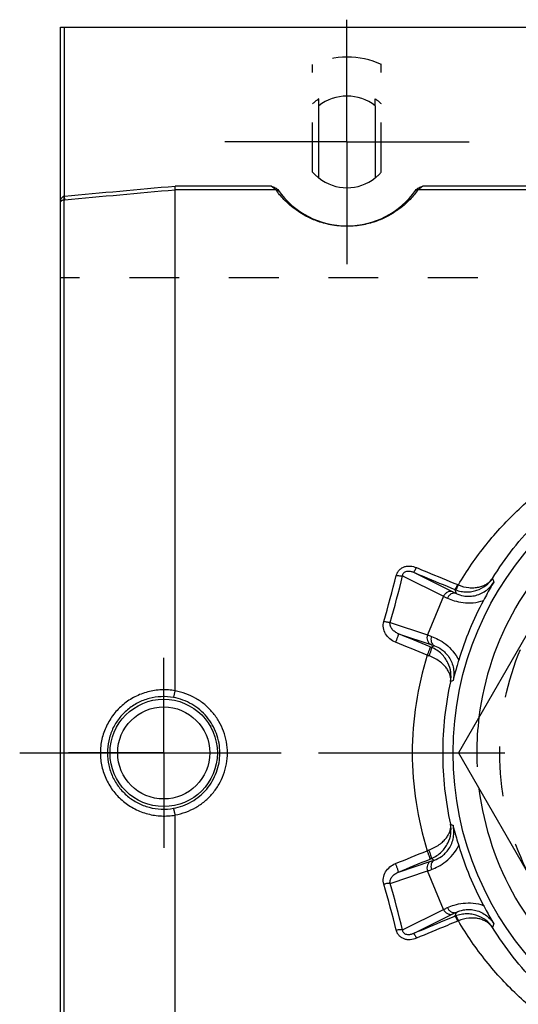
# Model space of a CAD drawing. Header units: millimetres. Extents: x 402 to 598, y 400 to 600.
# Tile 2 of 7: x 402 to 467, y 467 to 596. Entities that reach past the tile are written whole.
import ezdxf

# ---------------------------------------------------------------- set-up
doc = ezdxf.new("R2010")
doc.units = ezdxf.units.MM
doc.header["$LTSCALE"] = 65.185185
doc.linetypes.add('CENTER', pattern=[0.6, 0.375, -0.075, 0.075, -0.075])
doc.linetypes.add('HIDDEN', pattern=[0.2, 0.1, -0.1])
for name, color, linetype in [('ACHSEN_S', 7, 'CONTINUOUS'), ('FASEN', 7, 'CONTINUOUS'), ('FLAECHEN', 7, 'CONTINUOUS'), ('KOERPER', 7, 'CONTINUOUS'), ('KONST.EL_MIT_GEO', 7, 'CONTINUOUS')]:
    doc.layers.add(name, color=color, linetype=linetype)

msp = doc.modelspace()

# ---------------------------------------------------------------- linework, layer by layer
at = {"layer": 'ACHSEN_S', "color": 2, "linetype": 'CENTER'}
msp.add_line((402.14, 500), (597.86, 500), dxfattribs=at)
at = {"layer": 'FASEN', "color": 7, "linetype": 'Continuous'}
msp.add_circle((500, 500), 41.1, dxfattribs=at)
for start, end in [(127.0851, 172.9149), (187.0851, 232.9149)]:
    msp.add_arc((500, 500), 38, start, end, dxfattribs=at)
at = {"layer": 'FASEN', "color": 8, "linetype": 'HIDDEN'}
msp.add_arc((500, 500), 38, 172.9149, 187.0851, dxfattribs=at)
at = {"layer": 'FLAECHEN', "color": 8, "linetype": 'HIDDEN'}
msp.add_line((592.5, 562.21), (407.5, 562.21), dxfattribs=at)
at = {"layer": 'FLAECHEN', "color": 2, "linetype": 'CENTER'}
for q in [(421, 512.45), (408.55, 500), (421, 487.55), (433.45, 500)]:
    msp.add_line((421, 500), q, dxfattribs=at)
at = {"layer": 'KOERPER', "color": 8, "linetype": 'HIDDEN'}
for p, q in [((440.5, 576.03), (440.5, 590.14)), ((449.5, 576.03), (449.5, 590.14)), ((441.3, 584.72), (441.3, 585.62)), ((448.7, 584.72), (448.7, 585.62))]:
    msp.add_line(p, q, dxfattribs=at)
at = {"layer": 'KOERPER', "color": 7, "linetype": 'Continuous'}
for p, q in [((441.3, 575.28), (441.3, 584.72)), ((448.7, 584.72), (448.7, 575.28))]:
    msp.add_line(p, q, dxfattribs=at)
at = {"layer": 'KOERPER', "color": 8, "linetype": 'HIDDEN'}
for radius, start, end in [(6.73, 123.3633, 131.9786), (6.73, 48.0214, 56.6367), (6, 221.4096, 231.9269), (6, 308.0731, 318.5904)]:
    msp.add_arc((445, 580), radius, start, end, dxfattribs=at)
at = {"layer": 'KOERPER', "color": 7, "linetype": 'Continuous'}
for start, end in [(51.9269, 128.0731), (231.9269, 308.0731)]:
    msp.add_arc((445, 580), 6, start, end, dxfattribs=at)
at = {"layer": 'KONST.EL_MIT_GEO', "color": 2, "linetype": 'CENTER'}
for q in [(445, 596), (429, 580), (445, 564), (461, 580)]:
    msp.add_line((445, 580), q, dxfattribs=at)
at = {"layer": 'KONST.EL_MIT_GEO', "color": 7, "linetype": 'Continuous'}
for p, q in [((407.5, 405), (407.5, 595)), ((407.5, 595), (592.5, 595)), ((408, 572.91), (408, 595)), ((435.06, 574.22), (422.48, 574.22)), ((422.5, 508.14), (422.5, 573.74)), ((435.68, 573.74), (422.5, 573.74)), ((545.68, 573.74), (454.32, 573.74)), ((545.06, 574.22), (454.94, 574.22)), ((407.96, 427.58), (407.96, 572.42)), ((408.04, 572.43), (408, 572.91)), ((479.79, 535), (459.59, 500)), ((453.7, 523.66), (458.86, 521.08)), ((452.29, 523.18), (457.65, 520.5)), ((457.65, 520.5), (455.55, 515.45)), ((450.64, 517.09), (455.55, 515.45)), ((451.74, 515.6), (456, 514.18)), ((459.59, 500), (479.79, 465)), ((422.5, 426.26), (422.5, 491.86)), ((451.74, 484.4), (456, 485.82)), ((450.64, 482.91), (455.55, 484.55)), ((457.65, 479.5), (455.55, 484.55)), ((452.29, 476.82), (457.65, 479.5)), ((453.7, 476.34), (458.86, 478.92))]:
    msp.add_line(p, q, dxfattribs=at)
at = {"layer": 'KONST.EL_MIT_GEO', "color": 8, "linetype": 'HIDDEN'}
msp.add_circle((500, 500), 35, dxfattribs=at)
at = {"layer": 'KONST.EL_MIT_GEO', "color": 7, "linetype": 'Continuous'}
for radius in [7.03, 6.03]:
    msp.add_circle((421, 500), radius, dxfattribs=at)
at = {"layer": 'KONST.EL_MIT_GEO', "color": 8, "linetype": 'HIDDEN'}
msp.add_arc((445, 580), 11.1, 66.0734, 113.9266, dxfattribs=at)
at = {"layer": 'KONST.EL_MIT_GEO', "color": 7, "linetype": 'Continuous'}
for centre, radius, start, end in [((407.84, 573.81), 0.92, 277.5605, 280.3082), ((407.72, 576.01), 3.6, 273.8009, 275.1922), ((445, 580), 11, 215.2982, 324.7018), ((311.68, 558.14), 144.07, 343.4912, 345.9731), ((309.12, 558.49), 147.46, 343.6929, 346.1473), ((579.83, 565.08), 123.24, 200.0428, 200.2802), ((460.66, 525.07), 3.99, 247.3402, 249.1225), ((596.72, 564.76), 144.27, 197.4929, 197.7077), ((460.65, 524.81), 3.01, 247.5322, 249.3005), ((499.9, 500.04), 42.04, 151.712, 163.288), ((488.37, 592.81), 85.34, 247.6291, 247.7512), ((522.52, 385.98), 144.1, 117.2919, 117.4669), ((496.51, 499.99), 42.96, 162.643, 179.9874), ((475.31, 565.07), 55.89, 249.249, 249.4968), ((500.94, 500), 43.4, 167.591, 180.0008), ((510.32, 397.75), 123, 114.7184, 114.888), ((422.42, 508.14), 0.0849, 349.5372, 0.0389), ((496.51, 500.01), 42.96, 180.0126, 197.357), ((500.94, 500), 43.4, 179.9992, 192.4091), ((422.42, 491.86), 0.0849, 359.9636, 10.4653), ((510.32, 602.25), 123, 245.1119, 245.2815), ((499.9, 499.96), 42.04, 196.712, 208.288), ((475.31, 434.93), 55.89, 110.5032, 110.751), ((488.37, 407.19), 85.34, 112.2488, 112.3709), ((522.52, 614.02), 144.1, 242.5331, 242.7081), ((314.05, 442.5), 141.62, 14.0054, 16.5303), ((311.52, 442.16), 144.97, 13.8316, 16.3281), ((596.72, 435.24), 144.27, 162.2926, 162.5074), ((460.66, 474.93), 3.99, 110.8775, 112.6598), ((460.65, 475.19), 3.01, 110.6995, 112.4679), ((579.83, 434.92), 123.24, 159.7197, 159.9572)]:
    msp.add_arc(centre, radius, start, end, dxfattribs=at)
for points in [[(408, 572.91), (412.83, 573.34), (417.65, 573.78), (422.48, 574.22)], [(408.04, 572.43), (412.86, 572.86), (417.68, 573.3), (422.5, 573.74)], [(455.5, 512.81), (454.12, 513.37), (452.74, 513.93), (451.35, 514.49)], [(455.89, 513.9), (454.5, 514.47), (453.12, 515.03), (451.74, 515.6)], [(451.35, 485.51), (452.74, 486.07), (454.12, 486.63), (455.5, 487.19)], [(451.74, 484.4), (453.12, 484.97), (454.5, 485.53), (455.89, 486.1)]]:
    msp.add_open_spline(points, degree=3, dxfattribs=at)
for points, knots in [([(422.5, 573.74), (422.5, 573.75), (422.5, 573.77), (422.5, 573.83), (422.49, 573.93), (422.49, 574.07), (422.48, 574.17), (422.48, 574.22)], [0, 0, 0, 0, 0.057971, 0.140816, 0.371764, 0.668536, 1, 1, 1, 1]), ([(435.06, 574.22), (435.15, 574.19), (435.32, 574.11), (435.67, 573.96), (435.91, 573.8), (436.02, 573.64)], [0, 0, 0, 0, 0.25118, 0.502316, 1, 1, 1, 1]), ([(435.68, 573.74), (435.64, 573.77), (435.43, 573.92), (435.22, 574.08), (435.06, 574.22)], [0, 0, 0, 0, 0.186758, 1, 1, 1, 1]), ([(435.68, 573.74), (435.76, 573.74), (435.92, 573.71), (436.04, 573.61), (436.09, 573.55)], [0, 0, 0, 0, 0.505433, 1, 1, 1, 1]), ([(454.32, 573.74), (454, 573.29), (453.18, 572.31), (451.86, 571.18), (450.4, 570.27), (448.91, 569.59), (447.08, 569.08), (445, 568.88), (442.92, 569.08), (441.09, 569.59), (439.6, 570.27), (438.14, 571.18), (436.82, 572.31), (436, 573.29), (435.68, 573.74)], [0, 0, 0, 0, 0.075611, 0.175737, 0.238547, 0.312784, 0.400641, 0.5, 0.599359, 0.687216, 0.761453, 0.824263, 0.924389, 1, 1, 1, 1]), ([(454.32, 573.74), (454.24, 573.74), (454.08, 573.71), (453.96, 573.61), (453.91, 573.55)], [0, 0, 0, 0, 0.505433, 1, 1, 1, 1]), ([(453.98, 573.64), (454.09, 573.8), (454.33, 573.96), (454.68, 574.11), (454.85, 574.19), (454.94, 574.22)], [0, 0, 0, 0, 0.497684, 0.74882, 1, 1, 1, 1]), ([(454.94, 574.22), (454.89, 574.17), (454.68, 574), (454.47, 573.85), (454.32, 573.74)], [0, 0, 0, 0, 0.286403, 1, 1, 1, 1]), ([(407.5, 572.14), (407.5, 572.22), (407.51, 572.37), (407.57, 572.55), (407.65, 572.69), (407.73, 572.79), (407.83, 572.86), (407.91, 572.89), (407.96, 572.9)], [0, 0, 0, 0, 0.238278, 0.479376, 0.602841, 0.729644, 0.861631, 1, 1, 1, 1]), ([(407.5, 572.14), (407.5, 572.17), (407.52, 572.23), (407.6, 572.32), (407.75, 572.39), (407.88, 572.42), (407.96, 572.42)], [0, 0, 0, 0, 0.149528, 0.335896, 0.601664, 1, 1, 1, 1]), ([(407.96, 572.42), (407.96, 572.44), (407.97, 572.5), (407.97, 572.61), (407.97, 572.75), (407.96, 572.85), (407.96, 572.9)], [0, 0, 0, 0, 0.143561, 0.374564, 0.670083, 1, 1, 1, 1]), ([(459.59, 521.99), (460.67, 523.83), (463.1, 527.35), (467.45, 532.03), (472.39, 536.07), (476.03, 538.29), (477.92, 539.27)], [0, 0, 0, 0, 0.25126, 0.500639, 0.749657, 1, 1, 1, 1]), ([(464.05, 522.85), (464.89, 524.19), (466.71, 526.79), (469.84, 530.35), (473.33, 533.54), (475.88, 535.39), (477.2, 536.24)], [0, 0, 0, 0, 0.251546, 0.501262, 0.750304, 1, 1, 1, 1]), ([(451.46, 523.22), (451.49, 523.35), (451.58, 523.6), (451.81, 523.93), (452.11, 524.19), (452.48, 524.37), (452.88, 524.47), (453.43, 524.48), (453.83, 524.37), (454.09, 524.27)], [0, 0, 0, 0, 0.121615, 0.244199, 0.368241, 0.493792, 0.620413, 0.747458, 1, 1, 1, 1]), ([(452.29, 523.18), (452.29, 523.25), (452.32, 523.39), (452.43, 523.58), (452.62, 523.73), (452.84, 523.8), (453.07, 523.82), (453.36, 523.79), (453.57, 523.72), (453.7, 523.66)], [0, 0, 0, 0, 0.115483, 0.237421, 0.367053, 0.499766, 0.63024, 0.75692, 1, 1, 1, 1]), ([(453.7, 523.66), (453.71, 523.66), (453.73, 523.67), (453.77, 523.71), (453.81, 523.76), (453.88, 523.86), (453.97, 524.03), (454.05, 524.18), (454.09, 524.27)], [0, 0, 0, 0, 0.036198, 0.098345, 0.189116, 0.307546, 0.617219, 1, 1, 1, 1]), ([(453.7, 523.66), (454.15, 523.47), (455.96, 522.72), (457.76, 521.96), (459.12, 521.39)], [0, 0, 0, 0, 0.249848, 1, 1, 1, 1]), ([(454.09, 524.27), (454.54, 524.08), (456.34, 523.33), (458.15, 522.59), (459.5, 522.03)], [0, 0, 0, 0, 0.249852, 1, 1, 1, 1]), ([(452.29, 523.18), (452.24, 523.17), (452.12, 523.15), (451.84, 523.15), (451.61, 523.19), (451.46, 523.22)], [0, 0, 0, 0, 0.188028, 0.425861, 1, 1, 1, 1]), ([(459.23, 521.35), (459.46, 521.26), (459.93, 521.13), (460.65, 521.06), (461.36, 521.11), (462.23, 521.33), (463.22, 521.85), (463.82, 522.49), (464.05, 522.85)], [0, 0, 0, 0, 0.135122, 0.267864, 0.397416, 0.523528, 0.765732, 1, 1, 1, 1]), ([(459.28, 520.88), (459.59, 520.73), (460.14, 520.55), (460.96, 520.48), (461.7, 520.56), (462.45, 520.79), (463.15, 521.19), (463.76, 521.71), (464.09, 522.14), (464.23, 522.37)], [0, 0, 0, 0, 0.182509, 0.301831, 0.435096, 0.575248, 0.716959, 0.85849, 1, 1, 1, 1]), ([(459.59, 521.99), (460.03, 521.81), (460.71, 521.63), (461.62, 521.61), (462.24, 521.69), (462.81, 521.86), (463.31, 522.11), (463.73, 522.44), (463.96, 522.7), (464.05, 522.85)], [0, 0, 0, 0, 0.29117, 0.42701, 0.554702, 0.674495, 0.787445, 0.895235, 1, 1, 1, 1]), ([(464.23, 522.37), (464.12, 522.18), (463.65, 521.39), (463.21, 520.58), (462.88, 519.97)], [0, 0, 0, 0, 0.235954, 1, 1, 1, 1]), ([(458.86, 521.08), (458.75, 521.12), (458.57, 521.15), (458.33, 521.12), (458.1, 521.03), (457.84, 520.84), (457.7, 520.62), (457.65, 520.5)], [0, 0, 0, 0, 0.237015, 0.359043, 0.483603, 0.738871, 1, 1, 1, 1]), ([(459.28, 520.88), (459.23, 520.9), (459.13, 520.92), (458.91, 520.92), (458.63, 520.83), (458.34, 520.59), (458.21, 520.38), (458.16, 520.26)], [0, 0, 0, 0, 0.111446, 0.225645, 0.466514, 0.727227, 1, 1, 1, 1]), ([(458.86, 521.08), (458.89, 521.07), (459.03, 521), (459.17, 520.93), (459.28, 520.88)], [0, 0, 0, 0, 0.221755, 1, 1, 1, 1]), ([(459.12, 521.39), (459.13, 521.39), (459.15, 521.41), (459.18, 521.44), (459.22, 521.49), (459.27, 521.57), (459.32, 521.66), (459.4, 521.82), (459.46, 521.94), (459.5, 522.03)], [0, 0, 0, 0, 0.034119, 0.095576, 0.186444, 0.305432, 0.449979, 0.616695, 1, 1, 1, 1]), ([(459.23, 521.35), (459.24, 521.35), (459.26, 521.36), (459.29, 521.4), (459.33, 521.45), (459.37, 521.53), (459.42, 521.62), (459.5, 521.78), (459.55, 521.91), (459.59, 521.99)], [0, 0, 0, 0, 0.03307, 0.094134, 0.184895, 0.303948, 0.448691, 0.61572, 1, 1, 1, 1]), ([(457.65, 520.5), (457.68, 520.48), (457.85, 520.4), (458.02, 520.32), (458.16, 520.26)], [0, 0, 0, 0, 0.221716, 1, 1, 1, 1]), ([(458.16, 520.26), (458.45, 520.13), (459.11, 519.88), (460.24, 519.64), (461.55, 519.62), (462.44, 519.81), (462.88, 519.97)], [0, 0, 0, 0, 0.197887, 0.440253, 0.713149, 1, 1, 1, 1]), ([(451.35, 514.49), (451.09, 514.6), (450.59, 514.9), (450.03, 515.55), (449.76, 516.23), (449.73, 516.79), (449.77, 517.07), (449.81, 517.2)], [0, 0, 0, 0, 0.252498, 0.503253, 0.751756, 0.875942, 1, 1, 1, 1]), ([(450.64, 517.09), (450.59, 517.08), (450.48, 517.08), (450.28, 517.1), (450.05, 517.14), (449.9, 517.18), (449.81, 517.2)], [0, 0, 0, 0, 0.181614, 0.418581, 0.69719, 1, 1, 1, 1]), ([(451.74, 515.6), (451.58, 515.67), (451.29, 515.83), (450.98, 516.11), (450.79, 516.37), (450.69, 516.59), (450.63, 516.84), (450.63, 517), (450.64, 517.09)], [0, 0, 0, 0, 0.253542, 0.502243, 0.625725, 0.749073, 0.873241, 1, 1, 1, 1]), ([(451.74, 515.6), (451.74, 515.6), (451.74, 515.59), (451.74, 515.57), (451.73, 515.53), (451.72, 515.49), (451.71, 515.44), (451.69, 515.36), (451.64, 515.23), (451.58, 515.06), (451.51, 514.88), (451.44, 514.69), (451.38, 514.56), (451.35, 514.49)], [0, 0, 0, 0, 0.010368, 0.029109, 0.0568, 0.09334, 0.1384, 0.191512, 0.319475, 0.471533, 0.640826, 0.819684, 1, 1, 1, 1]), ([(455.55, 515.45), (455.51, 515.33), (455.45, 515.08), (455.5, 514.76), (455.61, 514.53), (455.75, 514.34), (455.89, 514.23), (456, 514.18)], [0, 0, 0, 0, 0.261129, 0.516397, 0.640957, 0.762985, 1, 1, 1, 1]), ([(455.55, 515.45), (455.59, 515.44), (455.77, 515.38), (455.95, 515.31), (456.08, 515.26)], [0, 0, 0, 0, 0.221716, 1, 1, 1, 1]), ([(456.08, 515.26), (456.04, 515.14), (455.98, 514.89), (456.02, 514.53), (456.15, 514.26), (456.31, 514.11), (456.4, 514.05), (456.45, 514.03)], [0, 0, 0, 0, 0.272773, 0.533486, 0.774355, 0.888554, 1, 1, 1, 1]), ([(456.08, 515.26), (456.38, 515.15), (457.03, 514.86), (458, 514.22), (458.93, 513.32), (459.43, 512.55), (459.63, 512.13)], [0, 0, 0, 0, 0.197887, 0.440253, 0.713149, 1, 1, 1, 1]), ([(455.89, 513.9), (455.89, 513.89), (455.89, 513.88), (455.89, 513.86), (455.88, 513.83), (455.87, 513.79), (455.86, 513.74), (455.83, 513.66), (455.79, 513.53), (455.73, 513.37), (455.66, 513.19), (455.59, 513), (455.53, 512.87), (455.5, 512.81)], [0, 0, 0, 0, 0.009905, 0.02835, 0.055786, 0.092079, 0.136896, 0.189773, 0.317345, 0.469221, 0.638701, 0.818278, 1, 1, 1, 1]), ([(456.06, 513.83), (456.06, 513.82), (456.07, 513.81), (456.07, 513.77), (456.06, 513.7), (456.04, 513.59), (456, 513.45), (455.95, 513.29), (455.86, 513.04), (455.79, 512.85), (455.73, 512.72)], [0, 0, 0, 0, 0.013712, 0.034241, 0.099677, 0.197478, 0.324194, 0.474606, 0.642292, 1, 1, 1, 1]), ([(456, 514.18), (456.03, 514.17), (456.18, 514.12), (456.33, 514.07), (456.45, 514.03)], [0, 0, 0, 0, 0.221755, 1, 1, 1, 1]), ([(458.56, 509.33), (458.64, 509.73), (458.66, 510.59), (458.34, 511.64), (457.87, 512.42), (457.38, 512.99), (456.78, 513.47), (456.31, 513.72), (456.06, 513.83)], [0, 0, 0, 0, 0.221609, 0.455629, 0.581284, 0.714025, 0.854092, 1, 1, 1, 1]), ([(456.45, 514.03), (456.77, 513.92), (457.28, 513.65), (457.91, 513.12), (458.38, 512.55), (458.75, 511.85), (458.96, 511.07), (459.02, 510.27), (458.95, 509.74), (458.89, 509.48)], [0, 0, 0, 0, 0.182509, 0.301831, 0.435096, 0.575248, 0.716959, 0.858491, 1, 1, 1, 1]), ([(458.56, 509.33), (458.58, 509.47), (458.6, 509.76), (458.51, 510.21), (458.32, 510.67), (458.02, 511.13), (457.61, 511.59), (456.88, 512.19), (456.21, 512.54), (455.73, 512.72)], [0, 0, 0, 0, 0.090208, 0.185014, 0.288005, 0.402251, 0.530188, 0.673279, 1, 1, 1, 1]), ([(459.63, 512.13), (459.56, 511.9), (459.3, 511.02), (459.05, 510.13), (458.89, 509.48)], [0, 0, 0, 0, 0.267612, 1, 1, 1, 1]), ([(422.5, 508.14), (421.91, 508.24), (420.7, 508.32), (418.9, 508.05), (417.2, 507.4), (415.67, 506.4), (414.4, 505.09), (413.44, 503.54), (412.84, 501.81), (412.71, 500.6), (412.71, 500)], [0, 0, 0, 0, 0.124582, 0.249405, 0.374407, 0.499503, 0.624629, 0.749755, 0.874878, 1, 1, 1, 1]), ([(422.28, 507.25), (422.29, 507.25), (422.29, 507.26), (422.3, 507.28), (422.31, 507.3), (422.32, 507.34), (422.34, 507.41), (422.37, 507.52), (422.4, 507.65), (422.43, 507.79), (422.47, 507.95), (422.49, 508.07), (422.5, 508.12)], [0, 0, 0, 0, 0.010002, 0.027779, 0.053849, 0.088194, 0.18082, 0.303022, 0.451028, 0.620186, 0.805136, 1, 1, 1, 1]), ([(429.35, 500), (429.35, 500.48), (429.26, 501.44), (428.89, 502.84), (428.27, 504.15), (427.43, 505.33), (426.4, 506.35), (425.22, 507.18), (423.9, 507.79), (422.97, 508.04), (422.5, 508.12)], [0, 0, 0, 0, 0.125089, 0.25014, 0.375133, 0.500075, 0.624998, 0.749943, 0.874941, 1, 1, 1, 1]), ([(422.28, 507.25), (421.76, 507.35), (420.68, 507.42), (419.08, 507.18), (417.57, 506.6), (416.22, 505.7), (415.1, 504.53), (414.26, 503.15), (413.74, 501.61), (413.62, 500.54), (413.62, 500)], [0, 0, 0, 0, 0.124445, 0.249206, 0.374204, 0.499328, 0.624493, 0.749662, 0.87483, 1, 1, 1, 1]), ([(428.35, 500), (428.35, 500.43), (428.28, 501.29), (427.94, 502.53), (427.4, 503.7), (426.66, 504.75), (425.75, 505.67), (424.7, 506.41), (423.53, 506.95), (422.7, 507.18), (422.28, 507.25)], [0, 0, 0, 0, 0.125123, 0.250195, 0.37519, 0.500116, 0.625014, 0.749938, 0.87493, 1, 1, 1, 1]), ([(412.71, 500), (412.71, 499.4), (412.84, 498.19), (413.44, 496.46), (414.4, 494.91), (415.67, 493.6), (417.2, 492.6), (418.9, 491.95), (420.7, 491.68), (421.91, 491.76), (422.5, 491.86)], [0, 0, 0, 0, 0.125122, 0.250245, 0.375371, 0.500497, 0.625593, 0.750595, 0.875418, 1, 1, 1, 1]), ([(413.62, 500), (413.62, 499.46), (413.74, 498.39), (414.26, 496.85), (415.1, 495.47), (416.22, 494.3), (417.57, 493.4), (419.08, 492.82), (420.68, 492.58), (421.76, 492.65), (422.28, 492.75)], [0, 0, 0, 0, 0.12517, 0.250338, 0.375507, 0.500672, 0.625796, 0.750794, 0.875555, 1, 1, 1, 1]), ([(422.28, 492.75), (422.7, 492.82), (423.53, 493.05), (424.7, 493.59), (425.75, 494.33), (426.66, 495.25), (427.4, 496.3), (427.94, 497.47), (428.28, 498.71), (428.35, 499.57), (428.35, 500)], [0, 0, 0, 0, 0.12507, 0.250062, 0.374986, 0.499884, 0.62481, 0.749805, 0.874877, 1, 1, 1, 1]), ([(422.5, 491.88), (422.97, 491.96), (423.9, 492.21), (425.22, 492.82), (426.4, 493.65), (427.43, 494.67), (428.27, 495.85), (428.89, 497.16), (429.26, 498.56), (429.35, 499.52), (429.35, 500)], [0, 0, 0, 0, 0.125059, 0.250057, 0.375002, 0.499925, 0.624867, 0.74986, 0.874911, 1, 1, 1, 1]), ([(422.5, 491.88), (422.49, 491.93), (422.47, 492.05), (422.43, 492.21), (422.4, 492.35), (422.37, 492.48), (422.34, 492.59), (422.32, 492.66), (422.31, 492.7), (422.3, 492.72), (422.29, 492.74), (422.29, 492.75), (422.28, 492.75)], [0, 0, 0, 0, 0.194864, 0.379814, 0.548973, 0.696979, 0.819181, 0.911807, 0.946151, 0.972222, 0.99, 1, 1, 1, 1]), ([(455.73, 487.28), (456.21, 487.46), (456.88, 487.81), (457.61, 488.41), (458.02, 488.87), (458.32, 489.33), (458.51, 489.79), (458.6, 490.24), (458.58, 490.53), (458.56, 490.67)], [0, 0, 0, 0, 0.326721, 0.469812, 0.597749, 0.711995, 0.814986, 0.909792, 1, 1, 1, 1]), ([(456.06, 486.17), (456.31, 486.28), (456.78, 486.53), (457.38, 487.01), (457.87, 487.58), (458.34, 488.36), (458.66, 489.41), (458.64, 490.27), (458.56, 490.67)], [0, 0, 0, 0, 0.145908, 0.285975, 0.418716, 0.544371, 0.778391, 1, 1, 1, 1]), ([(456.45, 485.97), (456.77, 486.08), (457.28, 486.35), (457.91, 486.88), (458.38, 487.45), (458.75, 488.15), (458.96, 488.93), (459.02, 489.73), (458.95, 490.26), (458.89, 490.52)], [0, 0, 0, 0, 0.182509, 0.301831, 0.435096, 0.575248, 0.716959, 0.85849, 1, 1, 1, 1]), ([(458.89, 490.52), (458.94, 490.31), (459.17, 489.42), (459.43, 488.54), (459.63, 487.87)], [0, 0, 0, 0, 0.235954, 1, 1, 1, 1]), ([(456.08, 484.74), (456.38, 484.85), (457.03, 485.14), (458, 485.78), (458.93, 486.68), (459.43, 487.45), (459.63, 487.87)], [0, 0, 0, 0, 0.197887, 0.440253, 0.713149, 1, 1, 1, 1]), ([(455.89, 486.1), (455.89, 486.11), (455.89, 486.12), (455.89, 486.14), (455.88, 486.17), (455.87, 486.21), (455.86, 486.26), (455.83, 486.34), (455.79, 486.47), (455.73, 486.63), (455.66, 486.81), (455.59, 487), (455.53, 487.13), (455.5, 487.19)], [0, 0, 0, 0, 0.009905, 0.02835, 0.055786, 0.092079, 0.136896, 0.189774, 0.317345, 0.469221, 0.638701, 0.818278, 1, 1, 1, 1]), ([(456.06, 486.17), (456.06, 486.18), (456.07, 486.19), (456.07, 486.23), (456.06, 486.3), (456.04, 486.41), (456, 486.55), (455.95, 486.71), (455.86, 486.96), (455.79, 487.15), (455.73, 487.28)], [0, 0, 0, 0, 0.013712, 0.034241, 0.099677, 0.197478, 0.324194, 0.474606, 0.642292, 1, 1, 1, 1]), ([(449.81, 482.8), (449.77, 482.93), (449.73, 483.21), (449.76, 483.77), (450.03, 484.45), (450.59, 485.1), (451.09, 485.4), (451.35, 485.51)], [0, 0, 0, 0, 0.124058, 0.248244, 0.496747, 0.747502, 1, 1, 1, 1]), ([(451.74, 484.4), (451.74, 484.4), (451.74, 484.41), (451.74, 484.43), (451.73, 484.47), (451.72, 484.51), (451.71, 484.56), (451.69, 484.64), (451.64, 484.77), (451.58, 484.94), (451.51, 485.12), (451.44, 485.31), (451.38, 485.44), (451.35, 485.51)], [0, 0, 0, 0, 0.010368, 0.02911, 0.0568, 0.09334, 0.1384, 0.191512, 0.319475, 0.471533, 0.640826, 0.819684, 1, 1, 1, 1]), ([(456, 485.82), (455.89, 485.77), (455.75, 485.66), (455.61, 485.47), (455.5, 485.24), (455.45, 484.92), (455.51, 484.67), (455.55, 484.55)], [0, 0, 0, 0, 0.237015, 0.359043, 0.483603, 0.738871, 1, 1, 1, 1]), ([(455.55, 484.55), (455.59, 484.56), (455.77, 484.62), (455.95, 484.69), (456.08, 484.74)], [0, 0, 0, 0, 0.221716, 1, 1, 1, 1]), ([(456.45, 485.97), (456.4, 485.95), (456.31, 485.89), (456.15, 485.74), (456.02, 485.47), (455.98, 485.11), (456.04, 484.86), (456.08, 484.74)], [0, 0, 0, 0, 0.111446, 0.225645, 0.466514, 0.727227, 1, 1, 1, 1]), ([(456, 485.82), (456.03, 485.83), (456.18, 485.88), (456.33, 485.93), (456.45, 485.97)], [0, 0, 0, 0, 0.221755, 1, 1, 1, 1]), ([(450.64, 482.91), (450.63, 483), (450.63, 483.16), (450.69, 483.41), (450.79, 483.63), (450.98, 483.89), (451.29, 484.17), (451.58, 484.33), (451.74, 484.4)], [0, 0, 0, 0, 0.126759, 0.250927, 0.374275, 0.497757, 0.746458, 1, 1, 1, 1]), ([(450.64, 482.91), (450.59, 482.92), (450.48, 482.92), (450.28, 482.9), (450.05, 482.86), (449.9, 482.82), (449.81, 482.8)], [0, 0, 0, 0, 0.181614, 0.418581, 0.69719, 1, 1, 1, 1]), ([(457.65, 479.5), (457.68, 479.52), (457.85, 479.6), (458.02, 479.68), (458.16, 479.74)], [0, 0, 0, 0, 0.221716, 1, 1, 1, 1]), ([(458.16, 479.74), (458.45, 479.87), (459.11, 480.12), (460.24, 480.36), (461.55, 480.38), (462.44, 480.19), (462.88, 480.03)], [0, 0, 0, 0, 0.197887, 0.440253, 0.713149, 1, 1, 1, 1]), ([(458.16, 479.74), (458.21, 479.62), (458.34, 479.41), (458.63, 479.17), (458.91, 479.08), (459.13, 479.08), (459.23, 479.1), (459.28, 479.12)], [0, 0, 0, 0, 0.272773, 0.533486, 0.774355, 0.888554, 1, 1, 1, 1]), ([(462.88, 480.03), (462.99, 479.82), (463.43, 479.01), (463.88, 478.21), (464.23, 477.63)], [0, 0, 0, 0, 0.267612, 1, 1, 1, 1]), ([(459.12, 478.61), (458.67, 478.42), (456.86, 477.66), (455.06, 476.91), (453.7, 476.34)], [0, 0, 0, 0, 0.250148, 1, 1, 1, 1]), ([(457.65, 479.5), (457.7, 479.38), (457.84, 479.16), (458.1, 478.97), (458.33, 478.88), (458.57, 478.85), (458.75, 478.88), (458.86, 478.92)], [0, 0, 0, 0, 0.261129, 0.516397, 0.640957, 0.762985, 1, 1, 1, 1]), ([(458.86, 478.92), (458.89, 478.93), (459.03, 479), (459.17, 479.07), (459.28, 479.12)], [0, 0, 0, 0, 0.221755, 1, 1, 1, 1]), ([(459.12, 478.61), (459.13, 478.61), (459.15, 478.59), (459.18, 478.56), (459.22, 478.51), (459.27, 478.43), (459.32, 478.34), (459.4, 478.18), (459.46, 478.06), (459.5, 477.97)], [0, 0, 0, 0, 0.034119, 0.095576, 0.186444, 0.305432, 0.449979, 0.616695, 1, 1, 1, 1]), ([(464.05, 477.15), (463.82, 477.51), (463.22, 478.15), (462.23, 478.67), (461.36, 478.89), (460.65, 478.94), (459.93, 478.87), (459.46, 478.74), (459.23, 478.65)], [0, 0, 0, 0, 0.234268, 0.476472, 0.602584, 0.732136, 0.864878, 1, 1, 1, 1]), ([(459.23, 478.65), (459.24, 478.65), (459.26, 478.64), (459.29, 478.6), (459.33, 478.55), (459.37, 478.47), (459.42, 478.38), (459.5, 478.22), (459.55, 478.09), (459.59, 478.01)], [0, 0, 0, 0, 0.03307, 0.094134, 0.184894, 0.303947, 0.448691, 0.61572, 1, 1, 1, 1]), ([(459.28, 479.12), (459.59, 479.27), (460.14, 479.45), (460.96, 479.52), (461.7, 479.44), (462.45, 479.21), (463.15, 478.81), (463.76, 478.29), (464.09, 477.86), (464.23, 477.63)], [0, 0, 0, 0, 0.182508, 0.301831, 0.435096, 0.575248, 0.716958, 0.85849, 1, 1, 1, 1]), ([(464.05, 477.15), (463.96, 477.3), (463.73, 477.56), (463.31, 477.89), (462.81, 478.14), (462.24, 478.31), (461.62, 478.39), (460.71, 478.37), (460.03, 478.19), (459.59, 478.01)], [0, 0, 0, 0, 0.104765, 0.212555, 0.325505, 0.445298, 0.57299, 0.70883, 1, 1, 1, 1]), ([(459.5, 477.97), (459.05, 477.79), (457.24, 477.04), (455.44, 476.29), (454.09, 475.73)], [0, 0, 0, 0, 0.250145, 1, 1, 1, 1]), ([(477.92, 460.73), (476.03, 461.71), (472.39, 463.93), (467.45, 467.97), (463.1, 472.65), (460.67, 476.17), (459.59, 478.01)], [0, 0, 0, 0, 0.250343, 0.499361, 0.74874, 1, 1, 1, 1]), ([(477.2, 463.76), (475.88, 464.61), (473.33, 466.46), (469.84, 469.65), (466.71, 473.21), (464.89, 475.81), (464.05, 477.15)], [0, 0, 0, 0, 0.249696, 0.498738, 0.748454, 1, 1, 1, 1]), ([(452.29, 476.82), (452.24, 476.83), (452.12, 476.85), (451.84, 476.85), (451.61, 476.81), (451.46, 476.78)], [0, 0, 0, 0, 0.188028, 0.425861, 1, 1, 1, 1]), ([(454.09, 475.73), (453.83, 475.63), (453.43, 475.52), (452.88, 475.53), (452.48, 475.63), (452.11, 475.81), (451.81, 476.07), (451.58, 476.4), (451.49, 476.65), (451.46, 476.78)], [0, 0, 0, 0, 0.252542, 0.379587, 0.506208, 0.631759, 0.755801, 0.878385, 1, 1, 1, 1]), ([(453.7, 476.34), (453.57, 476.28), (453.36, 476.21), (453.07, 476.18), (452.84, 476.2), (452.62, 476.27), (452.43, 476.42), (452.32, 476.61), (452.29, 476.75), (452.29, 476.82)], [0, 0, 0, 0, 0.24308, 0.36976, 0.500234, 0.632947, 0.762579, 0.884517, 1, 1, 1, 1]), ([(453.7, 476.34), (453.71, 476.34), (453.73, 476.33), (453.77, 476.29), (453.81, 476.24), (453.88, 476.14), (453.97, 475.97), (454.05, 475.82), (454.09, 475.73)], [0, 0, 0, 0, 0.036198, 0.098345, 0.189116, 0.307545, 0.617219, 1, 1, 1, 1])]:
    msp.add_open_spline(points, degree=3, knots=knots, dxfattribs=at)

doc.saveas('drawing.dxf')
